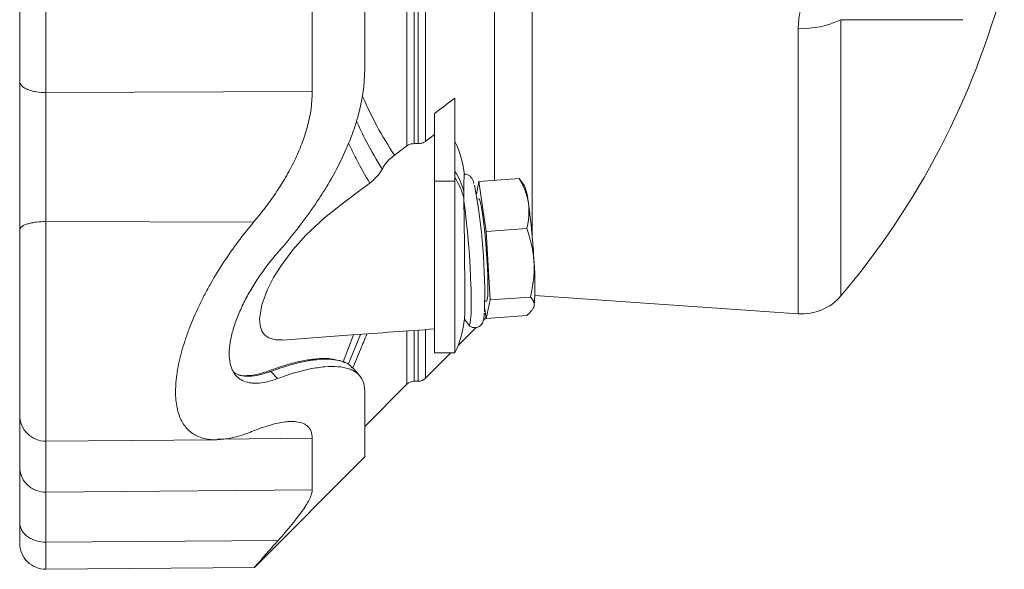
# Model space of a CAD drawing. Header units: millimetres. Extents: x 142 to 788, y -48 to 638.
# Tile 3 of 6: x 149 to 341, y 324 to 431. Entities that reach past the tile are written whole.
import ezdxf

# ---------------------------------------------------------------- set-up
doc = ezdxf.new("R2010")
doc.units = ezdxf.units.MM

msp = doc.modelspace()

# ---------------------------------------------------------------- linework, layer by layer
at = {"color": 8, "linetype": 'Continuous', "lineweight": 0}
for p, q in [((249.02, 568.65), (249.02, 389.15)), ((241.64, 557.72), (241.64, 400.07)), ((224.55, 406.81), (224.55, 550.98)), ((225.97, 550.54), (225.97, 407.25)), ((226.78, 407.25), (226.78, 550.54)), ((228.2, 550.1), (228.2, 407.69)), ((309.32, 431.42), (309.32, 377.57)), ((300.99, 374.05), (300.99, 429.78)), ((154.08, 417.2), (206.08, 417.4)), ((229.95, 399.92), (233.95, 399.92)), ((154.08, 392.05), (194.63, 391.94)), ((212.08, 364.7), (214.14, 369.96)), ((213.12, 364.19), (215.49, 370.05)), ((224.55, 360.31), (224.55, 370.64)), ((225.97, 370.7), (225.97, 360.9)), ((226.78, 360.9), (226.78, 370.76)), ((228.2, 370.84), (228.2, 361.48)), ((197.99, 362.82), (197.63, 362.94)), ((187.6, 349.62), (206.08, 349.77)), ((154.08, 339.25), (206.08, 339.69)), ((154.08, 329.52), (199.39, 329.82))]:
    msp.add_line(p, q, dxfattribs=at)
at = {"color": 7, "linetype": 'Continuous', "lineweight": 15}
for p, q in [((233.95, 416.15), (233.95, 399.92)), ((229.95, 413.12), (229.95, 399.92)), ((228.2, 407.69), (229.95, 409)), ((225.97, 407.25), (226.78, 407.25)), ((238.62, 399.85), (246.5, 400.44)), ((246.86, 399.94), (246.5, 400.44)), ((247.52, 399.03), (246.9, 399.96)), ((229.95, 399.92), (229.95, 366.41)), ((233.95, 399.92), (233.95, 366.41)), ((238.62, 399.85), (238.12, 397.37)), ((240.06, 390.11), (238.62, 399.85)), ((238.6, 396.46), (238.27, 396.44)), ((240.06, 390.11), (247.95, 390.69)), ((240.79, 376.75), (240.06, 390.11)), ((240.79, 376.75), (248.67, 377.33)), ((249.53, 377.65), (300.99, 374.05)), ((239.73, 375.36), (240.06, 373.14)), ((239.75, 376.5), (240.08, 376.52)), ((240.06, 373.14), (240.79, 376.75)), ((249.22, 375.17), (249.29, 375.3)), ((249.29, 375.3), (249.38, 375.61)), ((239.48, 372.77), (240.04, 373.32)), ((240.06, 373.14), (247.95, 373.72)), ((234.55, 367.84), (238.08, 371.36)), ((228.2, 361.48), (233.12, 366.41)), ((229.95, 366.41), (233.95, 366.41)), ((211.74, 364.83), (211.31, 364.97)), ((211.51, 364.85), (212.08, 364.7)), ((212.08, 364.7), (212.44, 364.49)), ((199.32, 361.42), (197.99, 362.82)), ((216.33, 352.09), (224.55, 360.31)), ((225.97, 360.9), (226.78, 360.9)), ((154.08, 349.2), (187.37, 349.49)), ((194.8, 324.58), (216.42, 346.2)), ((154.08, 324.22), (194.8, 324.57))]:
    msp.add_line(p, q, dxfattribs=at)
at = {"color": 8, "linetype": 'Continuous', "lineweight": 0, "flags": 128}
for points in [[(333.14, 431.42), (331.12, 431.42), (328.82, 431.42), (326.23, 431.42), (323.38, 431.42), (320.25, 431.42), (316.86, 431.42), (313.22, 431.42), (309.32, 431.42)], [(236.57, 371.98), (236.57, 371.97), (236.75, 371.92), (236.9, 372.24), (237.01, 372.93), (237.09, 373.97), (237.13, 375.33), (237.13, 376.97), (237.09, 378.86), (237.01, 380.94), (236.9, 383.16), (236.75, 385.46), (236.57, 387.78), (236.37, 390.06), (236.15, 392.23), (235.92, 394.25), (235.68, 396.06)]]:
    msp.add_lwpolyline(points, dxfattribs=at)
at = {"color": 7, "linetype": 'Continuous', "lineweight": 15, "flags": 128}
for points in [[(200.23, 368.96), (198.91, 368.97), (197.6, 369.35), (196.84, 369.9), (196.25, 370.7), (195.89, 371.78), (195.78, 373.1), (196.22, 375.83), (197.34, 378.81), (198.54, 381.13), (199.94, 383.37), (202.28, 386.51), (204.83, 389.38), (208.44, 392.76), (212.17, 395.71), (215.92, 398.5), (217.31, 399.54), (217.31, 399.54)], [(239.34, 393.56), (239.14, 394.77), (238.95, 395.67), (238.77, 396.24), (238.62, 396.46), (238.6, 396.46)], [(240.08, 376.52), (240.13, 376.55), (240.24, 376.87), (240.33, 377.53), (240.37, 378.53), (240.38, 379.8), (240.36, 381.33), (240.29, 383.03), (240.19, 384.87), (240.06, 386.76), (239.9, 388.64), (239.73, 390.44), (239.54, 392.1), (239.34, 393.56)], [(215.17, 362.17), (214.57, 362.85), (213.9, 363.62)]]:
    msp.add_lwpolyline(points, dxfattribs=at)
at = {"color": 7, "linetype": 'Continuous', "lineweight": 15}
for centre, radius, start, end in [((189.58, 478.9), 156.86, 319.7606, 345.1657), ((214.7, 398.68), 21.25, 6.699, 25.0576), ((128.52, 378.06), 111.23, 358.1296, 10.9431), ((236.83, 394.83), 11.49, 4.0649, 21.472), ((114.81, 377.26), 134.74, 2.905, 7.8401), ((199.7, 379.85), 49.86, 355.1184, 4.8816), ((301.69, 384.03), 10, 266, 319.7606), ((214.7, 375.41), 21.25, 334.9424, 353.6865), ((256.02, 387.73), 25.03, 216.0495, 219.0317), ((226.78, 362.9), 2, 270, 315), ((225.97, 358.9), 2, 90, 135), ((154.04, 354.29), 5.09, 180, 270.5011), ((154.04, 329.31), 5.09, 180, 270.2946)]:
    msp.add_arc(centre, radius, start, end, dxfattribs=at)
at = {"color": 8, "linetype": 'Continuous', "lineweight": 0}
for centre, radius, start, end in [((302, 446.55), 16.81, 266.5487, 295.8187), ((223.9, 395.09), 12.1, 13.5687, 33.843), ((223.91, 393.82), 12.09, 13.404, 33.8485)]:
    msp.add_arc(centre, radius, start, end, dxfattribs=at)
at = {"color": 7, "linetype": 'Continuous', "lineweight": 15}
for points, knots in [([(216.33, 535.99), (216.33, 531.69), (216.33, 527.24), (216.33, 518.06), (216.33, 513.34), (216.33, 503.71), (216.33, 498.81), (216.33, 488.9), (216.33, 483.9), (216.33, 473.9), (216.33, 468.9), (216.33, 458.99), (216.33, 454.09), (216.33, 444.46), (216.33, 439.74), (216.33, 430.56), (216.33, 426.1), (216.33, 421.81)], [0, 0, 0, 0, 0.125, 0.125, 0.25, 0.25, 0.375, 0.375, 0.5, 0.5, 0.625, 0.625, 0.75, 0.75, 0.875, 0.875, 1, 1, 1, 1]), ([(148.95, 419.39), (148.95, 423.82), (148.95, 428.37), (148.95, 437.64), (148.95, 442.36), (148.95, 447.13)], [0, 0, 0, 0, 0.5, 0.5, 1, 1, 1, 1]), ([(206.08, 417.4), (206.08, 421.97), (206.08, 426.67), (206.08, 436.26), (206.08, 441.14), (206.08, 446.07)], [0, 0, 0, 0, 0.5, 0.5, 1, 1, 1, 1]), ([(199.32, 385.97), (201.55, 388.51), (203.66, 391.15), (206.14, 394.64), (206.63, 395.35), (207.58, 396.79), (208.05, 397.52), (209.41, 399.73), (210.27, 401.22), (211.84, 404.26), (212.57, 405.81), (213.54, 408.18), (213.84, 408.98), (214.27, 410.19), (214.4, 410.6), (214.66, 411.41), (214.78, 411.82), (215.83, 415.45), (216.33, 418.65), (216.33, 421.81)], [0, 0, 0, 0, 0.25, 0.25, 0.3125, 0.3125, 0.375, 0.375, 0.5, 0.5, 0.625, 0.625, 0.6875, 0.6875, 0.71875, 0.71875, 0.75, 0.75, 1, 1, 1, 1]), ([(154.08, 417.2), (153.48, 417.2), (152.83, 417.25), (151.88, 417.4), (151.57, 417.47), (150.98, 417.64), (150.7, 417.73), (150.2, 417.94), (149.98, 418.06), (149.59, 418.31), (149.43, 418.45), (149.06, 418.85), (148.95, 419.13), (148.95, 419.39)], [0, 0, 0, 0, 0.25, 0.25, 0.375, 0.375, 0.5, 0.5, 0.625, 0.625, 0.75, 0.75, 1, 1, 1, 1]), ([(148.95, 419.39), (148.95, 417.21), (148.95, 414.89), (148.95, 410.08), (148.95, 407.59), (148.95, 402.58), (148.95, 400.06), (148.95, 395.13), (148.95, 392.72), (148.95, 390.43)], [0, 0, 0, 0, 0.25, 0.25, 0.5, 0.5, 0.75, 0.75, 1, 1, 1, 1]), ([(206.08, 417.4), (206.08, 415.18), (205.76, 412.93), (204.99, 410.06), (204.82, 409.49), (204.45, 408.34), (204.25, 407.77), (203.6, 406.09), (203.12, 404.98), (202.32, 403.34), (202.05, 402.8), (201.47, 401.73), (201.17, 401.19), (200.25, 399.62), (199.61, 398.6), (197.6, 395.62), (196.16, 393.74), (194.63, 391.94)], [0, 0, 0, 0, 0.25, 0.25, 0.3125, 0.3125, 0.375, 0.375, 0.5, 0.5, 0.5625, 0.5625, 0.625, 0.625, 0.75, 0.75, 1, 1, 1, 1]), ([(228.2, 407.69), (228.11, 407.62), (228.01, 407.56), (227.79, 407.45), (227.67, 407.4), (227.43, 407.33), (227.31, 407.3), (227.05, 407.26), (226.92, 407.25), (226.78, 407.25)], [0, 0, 0, 0, 0.25, 0.25, 0.5, 0.5, 0.75, 0.75, 1, 1, 1, 1]), ([(225.97, 407.25), (225.83, 407.25), (225.7, 407.24), (225.45, 407.2), (225.32, 407.17), (225.08, 407.1), (224.96, 407.05), (224.75, 406.94), (224.64, 406.88), (224.55, 406.81)], [0, 0, 0, 0, 0.25, 0.25, 0.5, 0.5, 0.75, 0.75, 1, 1, 1, 1]), ([(222.12, 404.99), (221.6, 404.6), (221.14, 404.18), (220.54, 403.51), (220.36, 403.28), (220.02, 402.79), (219.87, 402.55), (219.74, 402.29)], [0, 0, 0, 0, 0.5, 0.5, 0.75, 0.75, 1, 1, 1, 1]), ([(219.74, 402.29), (219.6, 402.04), (219.45, 401.79), (219.11, 401.3), (218.92, 401.06), (218.3, 400.36), (217.83, 399.93), (217.31, 399.54)], [0, 0, 0, 0, 0.25, 0.25, 0.5, 0.5, 1, 1, 1, 1]), ([(235.66, 397.92), (235.67, 398.55), (235.68, 399.62), (235.72, 400.61), (235.75, 401.12), (235.77, 401.32), (235.78, 401.27), (235.78, 401.26)], [0, 0, 0, 0, 0.310786, 0.535283, 0.766225, 0.992861, 1, 1, 1, 1]), ([(237.65, 399.5), (237.6, 399.67), (237.5, 400.02), (237.31, 400.41), (236.98, 400.85), (236.48, 401.17), (236.01, 401.33), (235.79, 401.27), (235.78, 401.26)], [0, 0, 0, 0, 0.263889, 0.526953, 0.694903, 0.841655, 0.993428, 1, 1, 1, 1]), ([(248.29, 395.64), (248.23, 396.06), (248.14, 396.47), (247.92, 397.29), (247.79, 397.69), (247.33, 398.89), (246.94, 399.67), (246.5, 400.44)], [0, 0, 0, 0, 0.25, 0.25, 0.5, 0.5, 1, 1, 1, 1]), ([(235.68, 396.06), (235.69, 395.4), (235.72, 394.06), (235.75, 391.8), (235.78, 389.42), (235.81, 386.98), (235.83, 384.54), (235.84, 382.21), (235.85, 379.99), (235.86, 378.01), (235.86, 376.27), (235.85, 374.87), (235.84, 373.83), (235.83, 373.21), (235.82, 373.11), (235.81, 373.07)], [0, 0, 0, 0, 0.07709, 0.156373, 0.234159, 0.314192, 0.392159, 0.472369, 0.550649, 0.631183, 0.709747, 0.790586, 0.869215, 0.950136, 1, 1, 1, 1]), ([(247.95, 390.69), (248.15, 391.51), (248.3, 392.34), (248.43, 393.99), (248.41, 394.82), (248.29, 395.64)], [0, 0, 0, 0, 0.5, 0.5, 1, 1, 1, 1]), ([(148.95, 354.29), (148.95, 354.29), (148.95, 354.52), (148.95, 355.53), (148.95, 356.31), (148.95, 358.43), (148.95, 359.77), (148.95, 362.93), (148.95, 364.74), (148.95, 368.64), (148.95, 370.73), (148.95, 374.97), (148.95, 377.11), (148.95, 381.27), (148.95, 383.28), (148.95, 387.05), (148.95, 388.82), (148.95, 390.43)], [0, 0, 0, 0, 0.125, 0.125, 0.25, 0.25, 0.375, 0.375, 0.5, 0.5, 0.625, 0.625, 0.75, 0.75, 0.875, 0.875, 1, 1, 1, 1]), ([(194.63, 391.94), (193.6, 390.71), (192.59, 389.45), (190.66, 386.87), (189.73, 385.54), (187.94, 382.82), (187.08, 381.43), (185.86, 379.27), (185.46, 378.54), (184.69, 377.08), (184.32, 376.35), (183.27, 374.15), (182.64, 372.68), (181.93, 370.84), (181.79, 370.47), (181.53, 369.73), (181.4, 369.36), (181.03, 368.26), (180.81, 367.54), (180.22, 365.42), (179.91, 364.04), (179.65, 362.39), (179.61, 362.06), (179.53, 361.41), (179.49, 361.09), (179.41, 360.14), (179.39, 359.53), (179.38, 357.77), (179.48, 356.7), (179.78, 355.23), (179.91, 354.77), (180.21, 353.9), (180.38, 353.5), (180.78, 352.76), (180.99, 352.42), (181.47, 351.79), (181.74, 351.51), (182.59, 350.74), (183.22, 350.35), (184.27, 349.92), (184.64, 349.81), (185.4, 349.63), (185.8, 349.57), (187.03, 349.46), (187.89, 349.48), (189.69, 349.7), (190.62, 349.9), (192.58, 350.44), (193.59, 350.8), (194.63, 351.22)], [0, 0, 0, 0, 0.0625, 0.0625, 0.125, 0.125, 0.1875, 0.1875, 0.21875, 0.21875, 0.25, 0.25, 0.3125, 0.3125, 0.328125, 0.328125, 0.34375, 0.34375, 0.375, 0.375, 0.4375, 0.4375, 0.453125, 0.453125, 0.46875, 0.46875, 0.5, 0.5, 0.5625, 0.5625, 0.59375, 0.59375, 0.625, 0.625, 0.65625, 0.65625, 0.6875, 0.6875, 0.75, 0.75, 0.78125, 0.78125, 0.8125, 0.8125, 0.875, 0.875, 0.9375, 0.9375, 1, 1, 1, 1]), ([(247.95, 390.69), (248.33, 389.62), (248.66, 388.54), (249.15, 386.35), (249.31, 385.23), (249.38, 384.09)], [0, 0, 0, 0, 0.5, 0.5, 1, 1, 1, 1]), ([(189.86, 366.29), (189.86, 367), (189.93, 367.75), (190.12, 368.93), (190.2, 369.34), (190.39, 370.17), (190.51, 370.59), (190.88, 371.87), (191.18, 372.73), (191.71, 374.04), (191.9, 374.48), (192.3, 375.36), (192.5, 375.8), (193.16, 377.11), (193.63, 377.97), (194.39, 379.25), (194.65, 379.68), (195.19, 380.52), (195.46, 380.93), (196.85, 382.97), (198.05, 384.51), (199.32, 385.97)], [0, 0, 0, 0, 0.125, 0.125, 0.1875, 0.1875, 0.25, 0.25, 0.375, 0.375, 0.4375, 0.4375, 0.5, 0.5, 0.625, 0.625, 0.6875, 0.6875, 0.75, 0.75, 1, 1, 1, 1]), ([(249.38, 384.09), (249.41, 383.53), (249.41, 382.95), (249.38, 381.82), (249.33, 381.26), (249.15, 379.57), (248.94, 378.45), (248.67, 377.33)], [0, 0, 0, 0, 0.25, 0.25, 0.5, 0.5, 1, 1, 1, 1]), ([(248.67, 377.33), (248.94, 377.06), (249.15, 376.79), (249.4, 376.21), (249.44, 375.91), (249.38, 375.61)], [0, 0, 0, 0, 0.5, 0.5, 1, 1, 1, 1]), ([(249.38, 375.61), (249.35, 375.45), (249.29, 375.3), (249.13, 374.99), (249.03, 374.83), (248.66, 374.36), (248.33, 374.04), (247.95, 373.72)], [0, 0, 0, 0, 0.25, 0.25, 0.5, 0.5, 1, 1, 1, 1]), ([(236.55, 372.01), (236.55, 372.01), (236.61, 371.91), (236.85, 371.66), (237.38, 371.37), (238.08, 371.31), (238.7, 371.55), (239.1, 371.93), (239.33, 372.29), (239.47, 372.66), (239.59, 373.19), (239.66, 373.68), (239.68, 374.16), (239.69, 374.21)], [0, 0, 0, 0, 0.004093, 0.08446, 0.166344, 0.250835, 0.336446, 0.409841, 0.485869, 0.577721, 0.711614, 0.96587, 1, 1, 1, 1]), ([(200.23, 368.94), (204.76, 369.27), (214.67, 370), (224.57, 370.71), (229.95, 371.1)], [0, 0, 0, 0, 0.45762, 1, 1, 1, 1]), ([(189.86, 366.29), (189.86, 365.58), (189.93, 364.94), (190.12, 364.07), (190.2, 363.79), (190.39, 363.27), (190.51, 363.03), (190.88, 362.35), (191.18, 361.97), (191.71, 361.5), (191.9, 361.36), (192.3, 361.12), (192.5, 361.01), (193.16, 360.74), (193.63, 360.62), (194.39, 360.53), (194.65, 360.52), (195.19, 360.52), (195.46, 360.53), (196.85, 360.65), (198.05, 360.95), (199.32, 361.42)], [0, 0, 0, 0, 0.125, 0.125, 0.1875, 0.1875, 0.25, 0.25, 0.375, 0.375, 0.4375, 0.4375, 0.5, 0.5, 0.625, 0.625, 0.6875, 0.6875, 0.75, 0.75, 1, 1, 1, 1]), ([(197.63, 362.94), (198.81, 363.36), (200.98, 364.13), (203.94, 364.86), (207.04, 365.35), (209.51, 365.45), (210.78, 365.06), (211.09, 364.96)], [0, 0, 0, 0, 0.225231, 0.413604, 0.601928, 0.901184, 1, 1, 1, 1]), ([(197.99, 362.82), (199.17, 363.24), (201.34, 364), (204.3, 364.74), (206.95, 365.16), (209.39, 365.27), (211.57, 364.96), (213.13, 364.42), (213.67, 363.74), (213.82, 363.54)], [0, 0, 0, 0, 0.173669, 0.31945, 0.465194, 0.615928, 0.76658, 0.93224, 1, 1, 1, 1]), ([(199.32, 361.42), (201.55, 362.25), (203.66, 362.88), (206.14, 363.39), (206.63, 363.47), (207.58, 363.62), (208.05, 363.67), (209.41, 363.79), (210.27, 363.8), (211.84, 363.68), (212.57, 363.55), (213.54, 363.22), (213.84, 363.09), (214.27, 362.87), (214.4, 362.78), (214.66, 362.61), (214.78, 362.52), (215.83, 361.64), (216.33, 360.52), (216.33, 359.02)], [0, 0, 0, 0, 0.25, 0.25, 0.3125, 0.3125, 0.375, 0.375, 0.5, 0.5, 0.625, 0.625, 0.6875, 0.6875, 0.71875, 0.71875, 0.75, 0.75, 1, 1, 1, 1]), ([(190.8, 362.59), (191.2, 362.39), (192.07, 361.93), (193.77, 361.82), (195.77, 362.07), (197.24, 362.57), (197.99, 362.82)], [0, 0, 0, 0, 0.2136489, 0.4707151, 0.7329113, 1, 1, 1, 1]), ([(191.62, 362.17), (191.62, 362.16), (192.12, 361.94), (193.4, 361.96), (195.38, 362.18), (196.88, 362.69), (197.63, 362.94)], [0, 0, 0, 0, 0.004949, 0.325334, 0.662522, 1, 1, 1, 1]), ([(216.33, 359.02), (216.33, 357.28), (216.33, 353.76), (216.33, 349.96), (216.33, 347.38), (216.33, 346.14), (216.33, 346.25), (216.33, 346.29)], [0, 0, 0, 0, 0.218912, 0.441618, 0.667103, 0.894273, 1, 1, 1, 1]), ([(148.95, 353.95), (148.95, 351.84), (148.95, 349.97), (148.95, 346.71), (148.95, 345.32), (148.95, 344.2)], [0, 0, 0, 0, 0.5, 0.5, 1, 1, 1, 1]), ([(206.08, 349.77), (206.08, 350.82), (205.76, 351.6), (204.99, 352.28), (204.82, 352.4), (204.45, 352.61), (204.25, 352.69), (203.6, 352.91), (203.12, 353), (202.32, 353.05), (202.05, 353.05), (201.47, 353.03), (201.17, 353.01), (200.25, 352.9), (199.61, 352.79), (197.6, 352.31), (196.16, 351.84), (194.63, 351.22)], [0, 0, 0, 0, 0.25, 0.25, 0.3125, 0.3125, 0.375, 0.375, 0.5, 0.5, 0.5625, 0.5625, 0.625, 0.625, 0.75, 0.75, 1, 1, 1, 1]), ([(206.08, 349.77), (206.08, 347.59), (206.08, 345.65), (206.08, 342.28), (206.08, 340.85), (206.08, 339.69)], [0, 0, 0, 0, 0.5, 0.5, 1, 1, 1, 1]), ([(154.08, 339.25), (153.48, 339.24), (152.83, 339.34), (151.88, 339.7), (151.57, 339.85), (150.98, 340.22), (150.7, 340.44), (150.2, 340.92), (149.98, 341.19), (149.59, 341.76), (149.43, 342.06), (149.06, 342.98), (148.95, 343.61), (148.95, 344.2)], [0, 0, 0, 0, 0.25, 0.25, 0.375, 0.375, 0.5, 0.5, 0.625, 0.625, 0.75, 0.75, 1, 1, 1, 1]), ([(148.95, 333.34), (148.95, 334.65), (148.95, 335.87), (148.95, 338.12), (148.95, 339.15), (148.95, 340.98), (148.95, 341.79), (148.95, 343.17), (148.95, 343.75), (148.95, 344.2)], [0, 0, 0, 0, 0.25, 0.25, 0.5, 0.5, 0.75, 0.75, 1, 1, 1, 1]), ([(199.39, 329.82), (200.37, 330.91), (201.27, 331.96), (202.49, 333.44), (202.87, 333.92), (203.4, 334.61), (203.57, 334.84), (203.9, 335.29), (204.06, 335.51), (204.81, 336.58), (205.28, 337.35), (205.76, 338.34), (205.88, 338.65), (206.04, 339.21), (206.08, 339.47), (206.08, 339.69)], [0, 0, 0, 0, 0.25, 0.25, 0.375, 0.375, 0.4375, 0.4375, 0.5, 0.5, 0.75, 0.75, 0.875, 0.875, 1, 1, 1, 1]), ([(154.08, 329.52), (153.48, 329.51), (152.83, 329.59), (151.88, 329.87), (151.57, 329.99), (150.98, 330.27), (150.7, 330.44), (150.2, 330.81), (149.98, 331.02), (149.59, 331.46), (149.43, 331.69), (149.06, 332.4), (148.95, 332.89), (148.95, 333.34)], [0, 0, 0, 0, 0.25, 0.25, 0.375, 0.375, 0.5, 0.5, 0.625, 0.625, 0.75, 0.75, 1, 1, 1, 1]), ([(148.95, 333.34), (148.95, 332.51), (148.95, 330.8), (148.95, 329.46), (148.95, 329.45), (148.95, 329.45)], [0, 0, 0, 0, 0.356539, 0.735823, 1, 1, 1, 1]), ([(194.8, 324.59), (194.8, 324.58), (194.74, 324.52), (194.95, 324.76), (195.43, 325.31), (196.19, 326.19), (197.22, 327.37), (198.32, 328.61), (199.1, 329.49), (199.39, 329.82)], [0, 0, 0, 0, 0.012849, 0.19769, 0.36245, 0.531406, 0.708517, 0.88935, 1, 1, 1, 1])]:
    msp.add_open_spline(points, degree=3, knots=knots, dxfattribs=at)
at = {"color": 8, "linetype": 'Continuous', "lineweight": 0}
for points, knots in [([(154.08, 417.2), (154.08, 421.79), (154.08, 426.51), (154.08, 436.12), (154.08, 441.02), (154.08, 445.97)], [0, 0, 0, 0, 0.5, 0.5, 1, 1, 1, 1]), ([(300.99, 429.78), (300.99, 430.77), (301.09, 431.76), (301.39, 433.24), (301.51, 433.72), (301.82, 434.69), (302, 435.17), (302.63, 436.57), (303.15, 437.46), (304.09, 438.73), (304.43, 439.14), (305.16, 439.92), (305.54, 440.29), (305.95, 440.64)], [0, 0, 0, 0, 0.25, 0.25, 0.375, 0.375, 0.5, 0.5, 0.75, 0.75, 0.875, 0.875, 1, 1, 1, 1]), ([(154.08, 392.05), (154.08, 394.04), (154.08, 396.13), (154.08, 400.41), (154.08, 402.6), (154.08, 406.95), (154.08, 409.11), (154.08, 413.29), (154.08, 415.31), (154.08, 417.2)], [0, 0, 0, 0, 0.25, 0.25, 0.5, 0.5, 0.75, 0.75, 1, 1, 1, 1]), ([(215.84, 416.55), (216.77, 414.55), (218.76, 410.28), (220.95, 406.83), (222.12, 404.99)], [0, 0, 0, 0, 0.468484, 1, 1, 1, 1]), ([(219.74, 402.29), (218.67, 404.02), (216.91, 406.88), (215.31, 410.36), (214.68, 411.73)], [0, 0, 0, 0, 0.606098, 1, 1, 1, 1]), ([(217.31, 399.54), (216.4, 401.07), (214.98, 403.48), (213.66, 406.33), (213.18, 407.36)], [0, 0, 0, 0, 0.637034, 1, 1, 1, 1]), ([(154.08, 392.05), (153.48, 392.05), (152.83, 392.02), (151.88, 391.9), (151.57, 391.85), (150.98, 391.73), (150.7, 391.66), (150.2, 391.5), (149.98, 391.41), (149.59, 391.23), (149.43, 391.13), (149.06, 390.83), (148.95, 390.62), (148.95, 390.43)], [0, 0, 0, 0, 0.25, 0.25, 0.375, 0.375, 0.5, 0.5, 0.625, 0.625, 0.75, 0.75, 1, 1, 1, 1]), ([(154.08, 392.05), (154.08, 390.42), (154.08, 387.02), (154.08, 381.49), (154.08, 376.12), (154.08, 371.12), (154.08, 366.66), (154.08, 362.44), (154.08, 358.63), (154.08, 355.37), (154.08, 352.76), (154.08, 350.84), (154.08, 349.6), (154.08, 349.04), (154.08, 349.2), (154.08, 349.21)], [0, 0, 0, 0, 0.082413, 0.172009, 0.268315, 0.344431, 0.423171, 0.503765, 0.585317, 0.66687, 0.747463, 0.826204, 0.902319, 0.998626, 1, 1, 1, 1]), ([(216.75, 370.15), (216.33, 369.12), (215.34, 366.74), (214.45, 364.62), (213.94, 363.42)], [0, 0, 0, 0, 0.431351, 1, 1, 1, 1]), ([(154.08, 349.36), (154.08, 347.17), (154.08, 345.22), (154.08, 341.84), (154.08, 340.41), (154.08, 339.25)], [0, 0, 0, 0, 0.5, 0.5, 1, 1, 1, 1]), ([(154.08, 339.25), (154.08, 338.84), (154.08, 338.33), (154.08, 337.09), (154.08, 336.36), (154.08, 334.72), (154.08, 333.8), (154.08, 331.78), (154.08, 330.69), (154.08, 329.52)], [0, 0, 0, 0, 0.25, 0.25, 0.5, 0.5, 0.75, 0.75, 1, 1, 1, 1]), ([(154.08, 324.33), (154.08, 324.31), (154.08, 324.21), (154.08, 325.1), (154.08, 326.83), (154.08, 328.64), (154.08, 329.52)], [0, 0, 0, 0, 0.125359, 0.428692, 0.722113, 1, 1, 1, 1])]:
    msp.add_open_spline(points, degree=3, knots=knots, dxfattribs=at)
at = {"color": 7, "linetype": 'Continuous', "lineweight": 15}
for points in [[(229.95, 413.12), (231.28, 414.13), (232.61, 415.14), (233.95, 416.15)], [(222.12, 404.99), (222.93, 405.6), (223.74, 406.21), (224.55, 406.81)], [(235.67, 396.62), (235.66, 397.08), (235.65, 397.52), (235.66, 397.92)], [(235.67, 396.62), (235.67, 396.44), (235.67, 396.25), (235.68, 396.06)]]:
    msp.add_open_spline(points, degree=3, dxfattribs=at)

doc.saveas('drawing.dxf')
